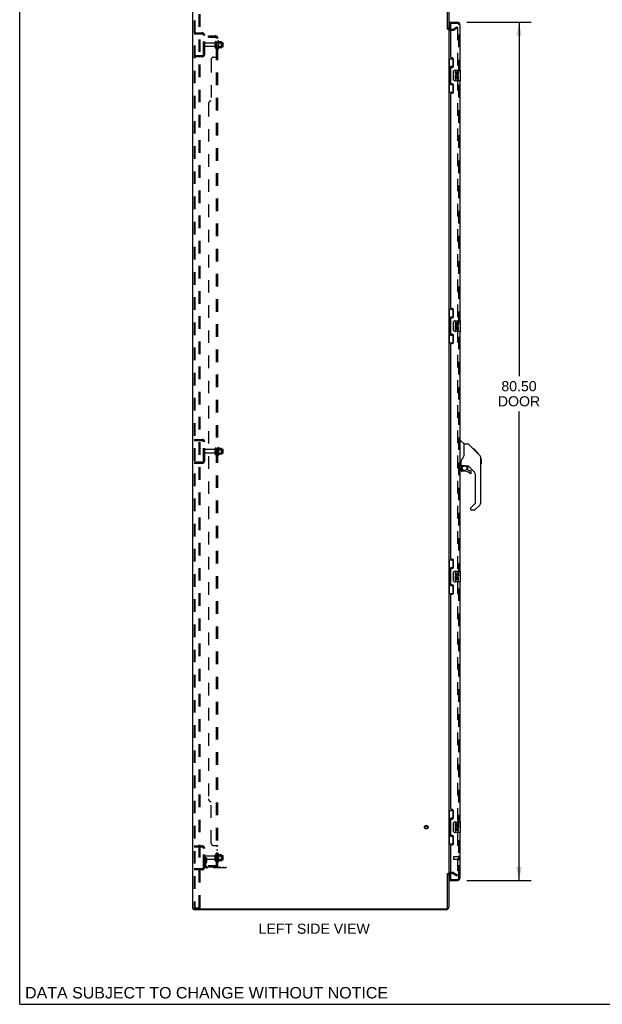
# Model space of a CAD drawing. Header units: inches. Extents: x 0 to 215, y 0 to 139.
# Tile 1 of 111: x 0 to 55, y 0 to 92. Entities that reach past the tile are written whole.
import ezdxf

# ---------------------------------------------------------------- set-up
doc = ezdxf.new("R2010")
doc.units = ezdxf.units.IN
doc.header["$LTSCALE"] = 11.804375
doc.header["$MEASUREMENT"] = 0
doc.linetypes.add('HIDDEN', pattern=[0.2, 0.1, -0.1])
doc.layers.get('0').update_dxf_attribs({"linetype": 'CONTINUOUS'})
for name, color, linetype in [('DEFAULT_2', 8, 'HIDDEN'), ('DIMENSIONS', 7, 'CONTINUOUS'), ('DOOR_ASSEMBLY', 7, 'CONTINUOUS'), ('SUBPANEL', 7, 'CONTINUOUS')]:
    doc.layers.add(name, color=color, linetype=linetype)
doc.styles.get("Standard").update_dxf_attribs({"font": 'arial.ttf'})
doc.dimstyles.new('DIMSTYLE_1', dxfattribs={"dimtxt": 0.946875, "dimasz": 1.2625, "dimexe": 0.09, "dimexo": 0.07, "dimgap": 0.0375, "dimtad": 0, "dimtih": 1, "dimtoh": 1, "dimzin": 4, "dimdsep": 46, "dimtxsty": 'Standard', "dimblk": '_FILLED', "dimblk1": '_FILLED', "dimblk2": '_FILLED', "dimcen": 0.09, "dimadec": 3, "dimazin": 1, "dimtfac": 1, "dimtdec": 3, "dimtofl": 0, "dimtmove": 0, "dimatfit": 3, "dimldrblk": '_FILLED', "dimfxl": 0, "dimtolj": 1, "dimtzin": 4, "dimarcsym": 0})

# ---------------------------------------------------------------- blocks, each defined once
blk = doc.blocks.new('_FILLED')
at = {"color": 0, "linetype": 'ByBlock'}
blk.add_solid([(0, 0), (-1, 0.2), (-1, -0.2)], dxfattribs=at)
blk = doc.blocks.new('*D9')
at = {"layer": 'DIMENSIONS', "color": 2, "linetype": 'Continuous'}
for p, q in [((41.955, 92.112), (47.997, 92.112)), ((46.86, 92.112), (46.86, 58.922)), ((46.86, 11.612), (46.86, 55.608)), ((41.955, 11.612), (47.997, 11.612))]:
    blk.add_line(p, q, dxfattribs=at)
at = {"layer": 'DIMENSIONS', "color": 2, "linetype": 'Continuous', "xscale": 1.2625, "yscale": 1.2625, "zscale": 1.2625}
for p, rotation in [((46.86, 92.112), 90), ((46.86, 11.612), 270)]:
    blk.add_blockref('_FILLED', p, dxfattribs=dict(at, rotation=rotation))
at = {"layer": 'DIMENSIONS', "color": 2, "linetype": 'Continuous', "insert": (46.86, 58.449), "char_height": 0.9469, "width": 3.9635, "attachment_point": 2, "line_spacing_factor": 0.9}
blk.add_mtext('80.50\\PDOOR', dxfattribs=at)

msp = doc.modelspace()

# ---------------------------------------------------------------- linework, layer by layer
at = {"color": 7, "linetype": 'Continuous'}
for p, q in [((0, 0), (0, 138.875)), ((40.155, 91.466), (40.259, 91.466)), ((40.155, 12.258), (40.259, 12.258)), ((16.311, 8.966), (16.311, 8.862)), ((16.316, 8.966), (16.349, 8.966)), ((0, 0), (214.625, 0))]:
    msp.add_line(p, q, dxfattribs=at)
at = {"color": 3, "linetype": 'Continuous'}
for p, q in [((16.259, 8.966), (16.259, 94.758)), ((40.155, 91.455), (40.155, 94.615)), ((40.259, 94.615), (40.259, 91.466)), ((40.402, 91.466), (40.463, 91.466)), ((40.259, 91.414), (40.259, 12.31)), ((40.155, 9.108), (40.155, 12.269)), ((40.259, 12.258), (40.259, 9.108)), ((40.463, 12.258), (40.402, 12.258)), ((16.259, 8.966), (16.316, 8.966)), ((40.013, 8.862), (16.311, 8.862)), ((16.349, 8.966), (40.013, 8.966))]:
    msp.add_line(p, q, dxfattribs=at)
for centre, radius, start, end in [((40.402, 91.608), 0.142, 180, 270), ((40.402, 12.115), 0.142, 90, 180), ((40.013, 9.108), 0.246, 270, 360), ((40.013, 9.108), 0.142, 270, 360)]:
    msp.add_arc(centre, radius, start, end, dxfattribs=at)
at = {"layer": 'DEFAULT_2', "color": 8, "linetype": 'HIDDEN'}
for p, q in [((16.363, 94.644), (16.363, 9.079)), ((16.437, 94.644), (16.437, 9.079)), ((16.835, 9.049), (16.835, 94.674)), ((16.939, 9.049), (16.939, 94.674)), ((40.463, 91.466), (40.664, 91.466)), ((40.68, 91.47), (41.02, 91.666)), ((41.072, 91.576), (40.732, 91.38)), ((41.02, 91.666), (41.072, 91.576)), ((41.072, 91.596), (41.072, 12.127)), ((16.363, 91.112), (17.117, 91.112)), ((16.363, 91.008), (17.117, 91.008)), ((17.036, 91.112), (17.036, 91.008)), ((17.259, 89.108), (17.259, 90.865)), ((17.363, 89.108), (17.363, 90.865)), ((40.402, 91.362), (40.664, 91.362)), ((18.291, 90.152), (17.393, 90.152)), ((18.291, 89.822), (17.393, 89.822)), ((18.353, 89.729), (18.353, 90.244)), ((18.463, 89.729), (18.463, 90.244)), ((19.058, 90.174), (18.463, 90.174)), ((19.058, 89.799), (18.463, 89.799)), ((18.588, 90.321), (18.588, 89.653)), ((18.608, 90.17), (18.588, 90.19)), ((18.608, 89.803), (18.588, 89.783)), ((18.608, 90.17), (18.608, 89.803)), ((18.608, 90.17), (18.904, 90.17)), ((18.608, 89.803), (18.904, 89.803)), ((18.658, 90.343), (18.658, 89.631)), ((18.914, 90.264), (18.686, 90.264)), ((18.914, 89.709), (18.686, 89.709)), ((18.904, 90.17), (18.924, 90.19)), ((18.904, 90.17), (18.904, 89.803)), ((18.904, 89.803), (18.924, 89.783)), ((18.924, 90.242), (18.924, 89.731)), ((19.088, 89.829), (19.088, 90.144)), ((17.117, 88.966), (16.363, 88.966)), ((17.117, 88.862), (16.363, 88.862)), ((17.036, 88.966), (17.036, 88.862)), ((16.363, 52.987), (17.117, 52.987)), ((16.363, 52.883), (17.117, 52.883)), ((17.036, 52.987), (17.036, 52.883)), ((17.259, 50.983), (17.259, 52.74)), ((17.363, 50.983), (17.363, 52.74)), ((18.291, 52.027), (17.393, 52.027)), ((18.353, 51.604), (18.353, 52.119)), ((18.463, 51.604), (18.463, 52.119)), ((19.058, 52.049), (18.463, 52.049)), ((18.588, 52.196), (18.588, 51.528)), ((18.608, 52.045), (18.588, 52.065)), ((18.608, 52.045), (18.608, 51.678)), ((18.608, 52.045), (18.904, 52.045)), ((18.658, 52.218), (18.658, 51.506)), ((18.914, 52.139), (18.686, 52.139)), ((18.904, 52.045), (18.924, 52.065)), ((18.904, 52.045), (18.904, 51.678)), ((18.924, 52.117), (18.924, 51.606)), ((19.088, 51.704), (19.088, 52.019)), ((17.117, 50.841), (16.363, 50.841)), ((17.036, 50.841), (17.036, 50.737)), ((18.291, 51.697), (17.393, 51.697)), ((19.058, 51.674), (18.463, 51.674)), ((18.608, 51.678), (18.588, 51.658)), ((18.608, 51.678), (18.904, 51.678)), ((18.914, 51.584), (18.686, 51.584)), ((18.904, 51.678), (18.924, 51.658)), ((17.117, 50.737), (16.363, 50.737)), ((16.363, 14.862), (17.117, 14.862)), ((17.036, 14.862), (17.036, 14.758)), ((16.363, 14.758), (17.117, 14.758)), ((17.259, 12.858), (17.259, 14.615)), ((17.363, 12.858), (17.363, 14.615)), ((18.291, 13.902), (17.393, 13.902)), ((18.353, 13.479), (18.353, 13.994)), ((18.463, 13.479), (18.463, 13.994)), ((19.058, 13.924), (18.463, 13.924)), ((18.588, 14.071), (18.588, 13.403)), ((18.608, 13.92), (18.588, 13.94)), ((18.608, 13.92), (18.904, 13.92)), ((18.608, 13.92), (18.608, 13.553)), ((18.658, 14.093), (18.658, 13.381)), ((18.914, 14.014), (18.686, 14.014)), ((18.904, 13.92), (18.924, 13.94)), ((18.904, 13.92), (18.904, 13.553)), ((18.924, 13.992), (18.924, 13.481)), ((19.088, 13.579), (19.088, 13.894)), ((17.467, 13.737), (17.363, 13.737)), ((18.291, 13.572), (17.393, 13.572)), ((17.451, 13.39), (17.403, 13.322)), ((17.453, 13.396), (17.453, 13.737)), ((17.453, 13.562), (17.557, 13.562)), ((17.467, 13.737), (17.557, 13.737)), ((17.467, 13.036), (17.467, 13.737)), ((17.536, 13.33), (17.487, 13.262)), ((17.557, 13.396), (17.557, 13.737)), ((19.058, 13.549), (18.463, 13.549)), ((18.608, 13.553), (18.588, 13.533)), ((18.608, 13.553), (18.904, 13.553)), ((18.914, 13.459), (18.686, 13.459)), ((18.904, 13.553), (18.924, 13.533)), ((17.117, 12.716), (16.363, 12.716)), ((17.117, 12.612), (16.363, 12.612)), ((17.036, 12.716), (17.036, 12.612)), ((17.61, 12.893), (19.363, 12.893)), ((19.363, 12.789), (17.61, 12.789)), ((18.86, 12.789), (18.86, 12.893)), ((19.116, 12.789), (19.116, 12.893)), ((19.363, 12.789), (19.363, 12.893)), ((40.664, 12.362), (40.402, 12.362)), ((40.664, 12.258), (40.463, 12.258)), ((40.68, 12.253), (41.02, 12.057)), ((40.732, 12.343), (41.072, 12.147)), ((41.02, 12.057), (41.072, 12.147)), ((16.385, 9.049), (16.379, 9.05)), ((16.385, 9.049), (16.458, 9.049)), ((16.458, 9.049), (16.452, 9.05)), ((16.458, 9.049), (16.939, 9.049))]:
    msp.add_line(p, q, dxfattribs=at)
for points in [[(41.055, 91.616), (41.054, 91.616), (41.052, 91.616), (41.05, 91.616), (41.049, 91.615), (41.047, 91.614)], [(41.06, 91.615), (41.058, 91.616), (41.056, 91.616), (41.055, 91.616)], [(41.06, 91.615), (41.062, 91.614), (41.064, 91.613), (41.065, 91.612), (41.067, 91.61), (41.068, 91.609), (41.069, 91.607), (41.07, 91.605), (41.071, 91.603), (41.071, 91.601), (41.072, 91.598), (41.072, 91.596)], [(41.055, 12.107), (41.054, 12.107), (41.052, 12.107), (41.05, 12.108), (41.049, 12.109), (41.047, 12.109)], [(41.072, 12.127), (41.072, 12.125), (41.071, 12.123), (41.071, 12.121), (41.07, 12.119), (41.069, 12.117), (41.068, 12.115), (41.067, 12.113), (41.065, 12.112), (41.064, 12.11), (41.062, 12.109), (41.06, 12.108), (41.058, 12.108), (41.056, 12.107), (41.055, 12.107)], [(16.363, 9.079), (16.364, 9.071), (16.366, 9.064), (16.37, 9.058), (16.374, 9.053), (16.379, 9.05)], [(16.437, 9.079), (16.438, 9.071), (16.44, 9.064), (16.443, 9.058), (16.447, 9.053), (16.452, 9.05)]]:
    msp.add_lwpolyline(points, dxfattribs=at)
for radius in [0.164, 0.124]:
    msp.add_circle((38.155, 16.612), radius, dxfattribs=at)
for centre, radius, start, end in [((40.402, 91.608), 0.246, 180, 270), ((40.664, 91.499), 0.033, 270, 300), ((17.117, 90.865), 0.246, 0, 90), ((17.117, 90.865), 0.142, 0, 90), ((40.664, 91.499), 0.137, 270, 300), ((17.393, 90.122), 0.03, 90, 180), ((17.393, 89.852), 0.03, 180, 270), ((18.291, 90.214), 0.0625, 270, 360), ((18.291, 89.759), 0.0625, 0, 90), ((18.408, 90.244), 0.055, 360, 180), ((18.408, 89.729), 0.055, 180, 0), ((18.627, 90.321), 0.0384, 34.44966, 180), ((18.627, 89.653), 0.0384, 180, 325.55034), ((18.058, 89.987), 0.698, 23.96793, 30.66313), ((18.058, 89.987), 0.698, 329.33687, 336.03207), ((18.705, 90.274), 0.01, 203.96793, 270), ((18.705, 89.699), 0.01, 90, 156.03207), ((18.914, 90.254), 0.01, 5.19383, 90), ((18.914, 89.719), 0.01, 270, 354.80617), ((18.783, 90.242), 0.141, 0, 5.20805), ((18.783, 89.731), 0.141, 354.79195, 360), ((19.058, 90.144), 0.03, 359.99999, 90), ((19.058, 89.829), 0.03, 270, 0.00001), ((17.117, 89.108), 0.246, 270, 360), ((17.117, 89.108), 0.142, 270, 360), ((17.117, 52.74), 0.246, 0, 90), ((17.117, 52.74), 0.142, 0, 90), ((17.393, 51.997), 0.03, 90, 180), ((17.393, 51.727), 0.03, 180, 270), ((18.291, 52.089), 0.0625, 270, 360), ((18.408, 52.119), 0.055, 360, 180), ((18.627, 52.196), 0.0384, 34.44966, 180), ((18.058, 51.862), 0.698, 23.96793, 30.66313), ((18.705, 52.149), 0.01, 203.96793, 270), ((18.914, 52.129), 0.01, 5.19383, 90), ((18.783, 52.117), 0.141, 0, 5.20805), ((19.058, 52.019), 0.03, 359.99999, 90), ((17.117, 50.983), 0.246, 270, 360), ((17.117, 50.983), 0.142, 270, 360), ((18.291, 51.634), 0.0625, 0, 90), ((18.408, 51.604), 0.055, 180, 0), ((18.627, 51.528), 0.0384, 180, 325.55034), ((18.058, 51.862), 0.698, 329.33687, 336.03207), ((18.705, 51.574), 0.01, 90, 156.03207), ((18.914, 51.594), 0.01, 270, 354.80617), ((18.783, 51.606), 0.141, 354.79195, 360), ((19.058, 51.704), 0.03, 270, 0.00001), ((17.117, 14.615), 0.246, 0, 90), ((17.117, 14.615), 0.142, 0, 90), ((17.393, 13.872), 0.03, 90, 180), ((18.291, 13.964), 0.0625, 270, 360), ((18.408, 13.994), 0.055, 360, 180), ((18.627, 14.071), 0.0384, 34.44966, 180), ((18.058, 13.737), 0.698, 23.96793, 30.66313), ((18.705, 14.024), 0.01, 203.96793, 270), ((18.914, 14.004), 0.01, 5.19383, 90), ((18.783, 13.992), 0.141, 0, 5.20805), ((19.058, 13.894), 0.03, 359.99999, 90), ((17.393, 13.602), 0.03, 180, 270), ((17.571, 13.201), 0.208, 144.24611, 180), ((17.61, 13.036), 0.246, 180, 270), ((17.443, 13.396), 0.01, 324.24611, 360), ((17.571, 13.201), 0.104, 144.24611, 180), ((17.61, 13.036), 0.142, 180, 270), ((17.443, 13.396), 0.114, 324.24611, 360), ((18.291, 13.509), 0.0625, 0, 90), ((18.408, 13.479), 0.055, 180, 0), ((18.627, 13.403), 0.0384, 180, 325.55034), ((18.058, 13.737), 0.698, 329.33687, 336.03207), ((18.705, 13.449), 0.01, 90, 156.03207), ((18.914, 13.469), 0.01, 270, 354.80617), ((18.783, 13.481), 0.141, 354.79195, 360), ((19.058, 13.579), 0.03, 270, 0.00001), ((17.117, 12.858), 0.246, 270, 360), ((17.117, 12.858), 0.142, 270, 360), ((40.402, 12.115), 0.246, 90, 180), ((40.664, 12.225), 0.137, 60, 90), ((40.664, 12.225), 0.033, 60, 90)]:
    msp.add_arc(centre, radius, start, end, dxfattribs=at)
at = {"layer": 'DOOR_ASSEMBLY', "color": 7, "linetype": 'Continuous'}
for p, q in [((40.338, 92.008), (40.338, 92.112)), ((40.338, 91.988), (40.338, 91.481)), ((40.259, 88.687), (40.7, 88.687)), ((40.298, 88.687), (40.298, 87.662)), ((40.663, 88.687), (40.663, 87.907)), ((40.436, 87.952), (40.436, 86.272)), ((40.663, 87.952), (40.436, 87.952)), ((40.277, 87.662), (40.277, 86.562)), ((40.277, 87.662), (40.399, 87.662)), ((40.399, 87.692), (40.399, 87.712)), ((40.399, 86.562), (40.399, 87.662)), ((40.722, 86.712), (40.722, 87.512)), ((40.822, 87.612), (41.362, 87.612)), ((40.86, 87.458), (40.86, 87.321)), ((40.923, 87.458), (40.86, 87.458)), ((40.86, 86.996), (40.86, 86.766)), ((40.878, 86.996), (40.86, 86.996)), ((40.913, 86.996), (40.94, 87.016)), ((40.913, 86.996), (41.174, 86.996)), ((40.923, 87.321), (40.923, 87.458)), ((40.923, 86.766), (40.923, 86.933)), ((40.923, 86.933), (40.988, 86.933)), ((40.988, 87.384), (40.988, 87.315)), ((40.988, 86.933), (40.988, 86.797)), ((41.049, 87.321), (41.049, 87.363)), ((41.049, 86.797), (41.049, 86.933)), ((41.049, 86.933), (41.111, 86.933)), ((41.104, 87.032), (41.161, 87.007)), ((41.111, 87.363), (41.111, 87.227)), ((41.111, 87.227), (41.174, 87.227)), ((41.111, 86.933), (41.111, 86.766)), ((41.174, 87.227), (41.174, 87.363)), ((41.174, 86.766), (41.174, 86.996)), ((41.377, 86.627), (41.377, 87.597)), ((40.277, 86.562), (40.399, 86.562)), ((40.298, 86.562), (40.298, 85.537)), ((40.399, 86.511), (40.399, 86.531)), ((40.436, 86.272), (40.663, 86.272)), ((40.663, 86.317), (40.663, 85.537)), ((41.362, 86.612), (40.822, 86.612)), ((40.86, 86.766), (40.923, 86.766)), ((40.988, 86.797), (41.049, 86.797)), ((41.111, 86.766), (41.174, 86.766)), ((40.259, 85.537), (40.7, 85.537)), ((40.259, 65.187), (40.7, 65.187)), ((40.298, 65.187), (40.298, 64.162)), ((40.663, 65.187), (40.663, 64.407)), ((40.277, 64.162), (40.277, 63.062)), ((40.277, 64.162), (40.399, 64.162)), ((40.399, 64.192), (40.399, 64.212)), ((40.399, 63.062), (40.399, 64.162)), ((40.436, 64.452), (40.436, 62.772)), ((40.663, 64.452), (40.436, 64.452)), ((40.722, 63.212), (40.722, 64.012)), ((40.822, 64.112), (41.362, 64.112)), ((40.86, 63.958), (40.86, 63.821)), ((40.923, 63.958), (40.86, 63.958)), ((40.923, 63.821), (40.923, 63.958)), ((40.988, 63.884), (40.988, 63.815)), ((41.049, 63.821), (41.049, 63.863)), ((41.111, 63.863), (41.111, 63.727)), ((41.111, 63.727), (41.174, 63.727)), ((41.174, 63.727), (41.174, 63.863)), ((41.377, 63.127), (41.377, 64.097)), ((40.277, 63.062), (40.399, 63.062)), ((40.298, 63.062), (40.298, 62.037)), ((40.399, 63.011), (40.399, 63.031)), ((40.663, 62.817), (40.663, 62.037)), ((41.362, 63.112), (40.822, 63.112)), ((40.86, 63.496), (40.86, 63.266)), ((40.878, 63.496), (40.86, 63.496)), ((40.86, 63.266), (40.923, 63.266)), ((40.913, 63.496), (40.94, 63.516)), ((40.913, 63.496), (41.174, 63.496)), ((40.923, 63.266), (40.923, 63.433)), ((40.923, 63.433), (40.988, 63.433)), ((40.988, 63.433), (40.988, 63.297)), ((40.988, 63.297), (41.049, 63.297)), ((41.049, 63.297), (41.049, 63.433)), ((41.049, 63.433), (41.111, 63.433)), ((41.104, 63.532), (41.161, 63.507)), ((41.111, 63.433), (41.111, 63.266)), ((41.111, 63.266), (41.174, 63.266)), ((41.174, 63.266), (41.174, 63.496)), ((40.259, 62.037), (40.7, 62.037)), ((40.436, 62.772), (40.663, 62.772)), ((41.317, 52.866), (41.38, 52.866)), ((41.705, 52.557), (41.408, 52.854)), ((42.072, 52.551), (41.711, 52.551)), ((41.711, 51.446), (41.711, 52.551)), ((42.893, 51.763), (42.128, 52.528)), ((42.649, 52.073), (42.582, 52.073)), ((42.656, 52.066), (42.59, 52.066)), ((42.666, 52.056), (42.599, 52.056)), ((42.673, 52.05), (42.606, 52.05)), ((42.681, 52.042), (42.614, 52.042)), ((42.7, 52.022), (42.633, 52.022)), ((42.649, 52.073), (42.976, 51.746)), ((42.723, 51.999), (42.656, 51.999)), ((42.746, 51.976), (42.679, 51.976)), ((42.77, 51.952), (42.703, 51.952)), ((42.794, 51.929), (42.727, 51.929)), ((42.817, 51.905), (42.75, 51.905)), ((42.84, 51.883), (42.773, 51.883)), ((42.86, 51.863), (42.793, 51.863)), ((42.877, 51.845), (42.81, 51.845)), ((42.89, 51.832), (42.823, 51.832)), ((42.894, 51.828), (42.828, 51.828)), ((42.896, 51.826), (42.83, 51.826)), ((42.897, 51.825), (42.83, 51.825)), ((42.898, 51.825), (42.831, 51.825)), ((42.866, 51.789), (42.831, 51.824)), ((42.9, 51.822), (42.833, 51.822)), ((42.904, 51.818), (42.838, 51.818)), ((42.91, 51.812), (42.844, 51.812)), ((42.924, 51.798), (42.857, 51.798)), ((42.892, 51.762), (42.866, 51.789)), ((42.939, 51.783), (42.872, 51.783)), ((42.947, 51.776), (42.88, 51.776)), ((42.954, 51.769), (42.887, 51.769)), ((42.892, 51.762), (43.171, 51.484)), ((42.966, 51.757), (42.899, 51.757)), ((42.971, 51.751), (42.904, 51.751)), ((42.974, 51.748), (42.908, 51.748)), ((42.976, 51.747), (42.909, 51.747)), ((42.976, 51.746), (42.909, 51.746)), ((42.976, 51.746), (42.91, 51.746)), ((43.065, 51.658), (42.976, 51.746)), ((41.435, 50.523), (41.435, 50.93)), ((41.711, 51.509), (41.69, 51.451)), ((42.994, 51.662), (43.061, 51.662)), ((43.062, 51.66), (42.995, 51.66)), ((43.065, 51.658), (42.998, 51.658)), ((43.286, 51.207), (43.285, 51.237)), ((43.286, 47.104), (43.286, 51.207)), ((43.305, 51.155), (43.286, 51.175)), ((43.305, 51.155), (43.305, 50.679)), ((41.396, 50.484), (41.317, 50.484)), ((41.435, 50.306), (41.435, 50.069)), ((41.455, 50.525), (41.75, 50.525)), ((41.493, 50.445), (41.573, 50.525)), ((41.499, 50.44), (41.496, 50.443)), ((41.503, 50.436), (41.499, 50.44)), ((41.507, 50.431), (41.503, 50.436)), ((41.75, 49.99), (41.514, 49.99)), ((42.023, 50.484), (41.935, 50.484)), ((42.065, 50.152), (42.065, 50.479)), ((42.069, 50.144), (42.141, 50.072)), ((42.601, 49.988), (42.1, 50.489)), ((42.149, 50.069), (42.302, 50.069)), ((42.38, 49.871), (42.38, 49.99)), ((43.305, 50.679), (43.286, 50.659)), ((42.774, 47.018), (42.774, 49.57)), ((42.302, 46.493), (42.302, 46.429)), ((42.315, 46.527), (42.751, 46.962)), ((42.663, 46.35), (42.38, 46.35)), ((43.17, 46.825), (42.718, 46.373)), ((40.259, 41.687), (40.7, 41.687)), ((40.298, 41.687), (40.298, 40.662)), ((40.663, 41.687), (40.663, 40.907)), ((40.277, 40.662), (40.399, 40.662)), ((40.277, 40.662), (40.277, 39.562)), ((40.399, 40.692), (40.399, 40.712)), ((40.399, 39.562), (40.399, 40.662)), ((40.663, 40.952), (40.436, 40.952)), ((40.436, 40.952), (40.436, 39.272)), ((40.722, 39.712), (40.722, 40.512)), ((40.822, 40.612), (41.362, 40.612)), ((40.923, 40.458), (40.86, 40.458)), ((40.86, 40.458), (40.86, 40.321)), ((40.878, 39.996), (40.86, 39.996)), ((40.86, 39.996), (40.86, 39.766)), ((40.86, 39.766), (40.923, 39.766)), ((40.913, 39.996), (40.94, 40.016)), ((40.913, 39.996), (41.174, 39.996)), ((40.923, 40.321), (40.923, 40.458)), ((40.923, 39.933), (40.988, 39.933)), ((40.923, 39.766), (40.923, 39.933)), ((40.988, 40.384), (40.988, 40.315)), ((40.988, 39.933), (40.988, 39.797)), ((40.988, 39.797), (41.049, 39.797)), ((41.049, 40.321), (41.049, 40.363)), ((41.049, 39.933), (41.111, 39.933)), ((41.049, 39.797), (41.049, 39.933)), ((41.104, 40.032), (41.161, 40.007)), ((41.111, 40.363), (41.111, 40.227)), ((41.111, 40.227), (41.174, 40.227)), ((41.111, 39.933), (41.111, 39.766)), ((41.111, 39.766), (41.174, 39.766)), ((41.174, 40.227), (41.174, 40.363)), ((41.174, 39.766), (41.174, 39.996)), ((41.377, 39.627), (41.377, 40.597)), ((40.277, 39.562), (40.399, 39.562)), ((40.298, 39.562), (40.298, 38.537)), ((40.399, 39.511), (40.399, 39.531)), ((40.436, 39.272), (40.663, 39.272)), ((40.663, 39.317), (40.663, 38.537)), ((41.362, 39.612), (40.822, 39.612)), ((40.259, 38.537), (40.7, 38.537)), ((40.259, 18.187), (40.7, 18.187)), ((40.298, 18.187), (40.298, 17.162)), ((40.663, 18.187), (40.663, 17.407)), ((40.277, 17.162), (40.399, 17.162)), ((40.277, 17.162), (40.277, 16.062)), ((40.399, 17.192), (40.399, 17.212)), ((40.399, 16.062), (40.399, 17.162)), ((40.663, 17.452), (40.436, 17.452)), ((40.436, 17.452), (40.436, 15.772)), ((40.722, 16.212), (40.722, 17.012)), ((40.822, 17.112), (41.362, 17.112)), ((40.923, 16.958), (40.86, 16.958)), ((40.86, 16.958), (40.86, 16.821)), ((40.923, 16.821), (40.923, 16.958)), ((40.988, 16.884), (40.988, 16.815)), ((41.049, 16.821), (41.049, 16.863)), ((41.111, 16.863), (41.111, 16.727)), ((41.111, 16.727), (41.174, 16.727)), ((41.174, 16.727), (41.174, 16.863)), ((41.377, 16.127), (41.377, 17.097)), ((40.277, 16.062), (40.399, 16.062)), ((40.298, 16.062), (40.298, 15.037)), ((40.399, 16.011), (40.399, 16.031)), ((40.436, 15.772), (40.663, 15.772)), ((40.663, 15.817), (40.663, 15.037)), ((41.362, 16.112), (40.822, 16.112)), ((40.878, 16.496), (40.86, 16.496)), ((40.86, 16.496), (40.86, 16.266)), ((40.86, 16.266), (40.923, 16.266)), ((40.913, 16.496), (40.94, 16.516)), ((40.913, 16.496), (41.174, 16.496)), ((40.923, 16.433), (40.988, 16.433)), ((40.923, 16.266), (40.923, 16.433)), ((40.988, 16.433), (40.988, 16.297)), ((40.988, 16.297), (41.049, 16.297)), ((41.049, 16.433), (41.111, 16.433)), ((41.049, 16.297), (41.049, 16.433)), ((41.104, 16.532), (41.161, 16.507)), ((41.111, 16.433), (41.111, 16.266)), ((41.111, 16.266), (41.174, 16.266)), ((41.174, 16.266), (41.174, 16.496)), ((40.259, 15.037), (40.7, 15.037)), ((40.338, 12.243), (40.338, 11.736)), ((40.338, 11.716), (40.338, 11.612))]:
    msp.add_line(p, q, dxfattribs=at)
at = {"layer": 'DOOR_ASSEMBLY', "color": 3, "linetype": 'Continuous'}
for p, q in [((40.338, 92.112), (41.071, 92.112)), ((40.463, 88.819), (40.463, 91.988)), ((41.317, 91.865), (41.317, 87.612)), ((40.583, 88.759), (40.523, 88.759)), ((40.463, 86.404), (40.463, 87.819)), ((40.523, 87.879), (40.583, 87.879)), ((40.713, 88.009), (40.713, 88.629)), ((40.583, 86.344), (40.523, 86.344)), ((40.713, 85.594), (40.713, 86.214)), ((41.317, 86.612), (41.317, 64.112)), ((40.463, 65.319), (40.463, 85.404)), ((40.523, 85.464), (40.583, 85.464)), ((40.583, 65.259), (40.523, 65.259)), ((40.713, 64.509), (40.713, 65.129)), ((40.463, 62.904), (40.463, 64.319)), ((40.523, 64.379), (40.583, 64.379)), ((40.583, 62.844), (40.523, 62.844)), ((41.317, 63.112), (41.317, 40.612)), ((40.463, 41.819), (40.463, 61.904)), ((40.523, 61.964), (40.583, 61.964)), ((40.713, 62.094), (40.713, 62.714)), ((40.583, 41.759), (40.523, 41.759)), ((40.713, 41.009), (40.713, 41.629)), ((40.463, 39.404), (40.463, 40.819)), ((40.523, 40.879), (40.583, 40.879)), ((40.583, 39.344), (40.523, 39.344)), ((40.713, 38.594), (40.713, 39.214)), ((41.317, 39.612), (41.317, 17.112)), ((40.463, 18.319), (40.463, 38.404)), ((40.523, 38.464), (40.583, 38.464)), ((40.583, 18.259), (40.523, 18.259)), ((40.713, 17.509), (40.713, 18.129)), ((40.463, 15.904), (40.463, 17.319)), ((40.523, 17.379), (40.583, 17.379)), ((40.583, 15.844), (40.523, 15.844)), ((40.713, 15.094), (40.713, 15.714)), ((41.317, 16.112), (41.317, 11.858)), ((40.463, 11.736), (40.463, 14.904)), ((40.523, 14.964), (40.583, 14.964)), ((40.338, 11.612), (41.071, 11.612))]:
    msp.add_line(p, q, dxfattribs=at)
at = {"layer": 'DOOR_ASSEMBLY', "color": 8, "linetype": 'HIDDEN'}
for p, q in [((40.483, 92.008), (40.338, 92.008)), ((40.483, 92.008), (41.071, 92.008)), ((41.213, 11.858), (41.213, 91.865)), ((41.17, 13.858), (41.17, 13.574)), ((40.713, 13.83), (40.713, 13.602)), ((41.17, 13.84), (40.723, 13.84)), ((41.17, 13.592), (40.723, 13.592)), ((40.338, 11.716), (40.483, 11.716)), ((40.483, 11.716), (41.071, 11.716))]:
    msp.add_line(p, q, dxfattribs=at)
at = {"layer": 'DOOR_ASSEMBLY', "color": 7, "linetype": 'Continuous'}
for points in [[(40.436, 87.928), (40.436, 87.925), (40.437, 87.921), (40.438, 87.917), (40.439, 87.913), (40.441, 87.908), (40.443, 87.903), (40.445, 87.897), (40.448, 87.891), (40.452, 87.885), (40.456, 87.878), (40.46, 87.871), (40.465, 87.863), (40.47, 87.854), (40.472, 87.851)], [(40.722, 87.512), (40.723, 87.518), (40.723, 87.524), (40.724, 87.53), (40.725, 87.536), (40.727, 87.542), (40.729, 87.548)], [(40.472, 86.373), (40.47, 86.369), (40.465, 86.361), (40.46, 86.353), (40.456, 86.346), (40.452, 86.339), (40.448, 86.332), (40.445, 86.326), (40.443, 86.321), (40.441, 86.316), (40.439, 86.311), (40.438, 86.307), (40.437, 86.303), (40.436, 86.299), (40.436, 86.296)], [(40.729, 86.676), (40.727, 86.681), (40.725, 86.687), (40.724, 86.693), (40.723, 86.699), (40.723, 86.705), (40.722, 86.712)], [(40.436, 64.428), (40.436, 64.425), (40.437, 64.421), (40.438, 64.417), (40.439, 64.413), (40.441, 64.408), (40.443, 64.403), (40.445, 64.397), (40.448, 64.391), (40.452, 64.385), (40.456, 64.378), (40.46, 64.371), (40.465, 64.363), (40.47, 64.354), (40.472, 64.351)], [(40.722, 64.012), (40.723, 64.018), (40.723, 64.024), (40.724, 64.03), (40.725, 64.036), (40.727, 64.042), (40.729, 64.048)], [(40.472, 62.873), (40.47, 62.869), (40.465, 62.861), (40.46, 62.853), (40.456, 62.846), (40.452, 62.839), (40.448, 62.832), (40.445, 62.826), (40.443, 62.821), (40.441, 62.816), (40.439, 62.811), (40.438, 62.807), (40.437, 62.803), (40.436, 62.799), (40.436, 62.796)], [(40.729, 63.176), (40.727, 63.181), (40.725, 63.187), (40.724, 63.193), (40.723, 63.199), (40.723, 63.205), (40.722, 63.212)], [(42.128, 52.528), (42.12, 52.534), (42.112, 52.54), (42.102, 52.545), (42.093, 52.548), (42.082, 52.55), (42.072, 52.551)], [(42.831, 51.824), (42.81, 51.846), (42.788, 51.867), (42.766, 51.889)], [(41.489, 51.101), (41.478, 51.084), (41.462, 51.055), (41.45, 51.023), (41.441, 50.989), (41.436, 50.955), (41.435, 50.93)], [(41.69, 51.451), (41.66, 51.382), (41.623, 51.312), (41.581, 51.24), (41.534, 51.166), (41.489, 51.101)], [(43.286, 51.207), (43.285, 51.236), (43.279, 51.277), (43.27, 51.318), (43.256, 51.357), (43.238, 51.394), (43.216, 51.429), (43.191, 51.462), (43.171, 51.484)], [(41.507, 50.431), (41.498, 50.421), (41.489, 50.41), (41.482, 50.399), (41.475, 50.387), (41.469, 50.374), (41.464, 50.361), (41.46, 50.348), (41.458, 50.334), (41.456, 50.32), (41.455, 50.306)], [(41.496, 50.443), (41.495, 50.444), (41.494, 50.445), (41.493, 50.445), (41.493, 50.445)], [(41.75, 50.525), (41.758, 50.525), (41.778, 50.524), (41.798, 50.522), (41.818, 50.518), (41.838, 50.513), (41.856, 50.508), (41.872, 50.503), (41.886, 50.498), (41.898, 50.493), (41.909, 50.49), (41.918, 50.487), (41.926, 50.485), (41.934, 50.484), (41.935, 50.484)], [(40.436, 40.928), (40.436, 40.925), (40.437, 40.921), (40.438, 40.917), (40.439, 40.913), (40.441, 40.908), (40.443, 40.903), (40.445, 40.897), (40.448, 40.891), (40.452, 40.885), (40.456, 40.878), (40.46, 40.871), (40.465, 40.863), (40.47, 40.854), (40.472, 40.851)], [(40.722, 40.512), (40.723, 40.518), (40.723, 40.524), (40.724, 40.53), (40.725, 40.536), (40.727, 40.542), (40.729, 40.548)], [(40.729, 39.676), (40.727, 39.681), (40.725, 39.687), (40.724, 39.693), (40.723, 39.699), (40.723, 39.705), (40.722, 39.712)], [(40.472, 39.373), (40.47, 39.369), (40.465, 39.361), (40.46, 39.353), (40.456, 39.346), (40.452, 39.339), (40.448, 39.332), (40.445, 39.326), (40.443, 39.321), (40.441, 39.316), (40.439, 39.311), (40.438, 39.307), (40.437, 39.303), (40.436, 39.299), (40.436, 39.296)], [(40.436, 17.428), (40.436, 17.425), (40.437, 17.421), (40.438, 17.417), (40.439, 17.413), (40.441, 17.408), (40.443, 17.403), (40.445, 17.397), (40.448, 17.391), (40.452, 17.385), (40.456, 17.378), (40.46, 17.371), (40.465, 17.363), (40.47, 17.354), (40.472, 17.351)], [(40.722, 17.012), (40.723, 17.018), (40.723, 17.024), (40.724, 17.03), (40.725, 17.036), (40.727, 17.042), (40.729, 17.048)], [(40.472, 15.873), (40.47, 15.869), (40.465, 15.861), (40.46, 15.853), (40.456, 15.846), (40.452, 15.839), (40.448, 15.832), (40.445, 15.826), (40.443, 15.821), (40.441, 15.816), (40.439, 15.811), (40.438, 15.807), (40.437, 15.803), (40.436, 15.799), (40.436, 15.796)], [(40.729, 16.176), (40.727, 16.181), (40.725, 16.187), (40.724, 16.193), (40.723, 16.199), (40.723, 16.205), (40.722, 16.212)]]:
    msp.add_lwpolyline(points, dxfattribs=at)
msp.add_circle((41.75, 50.285), 0.217, dxfattribs=at)
for centre, radius, start, end in [((40.358, 91.988), 0.02, 90, 180), ((41.153, 91.722), 0.26, 90, 92.58661), ((40.822, 87.512), 0.1, 90, 158.79459), ((40.954, 87.321), 0.0943, 180, 360), ((41.014, 87.07), 0.154, 161.41988, 206.19629), ((41.017, 87.07), 0.157, 336.59665, 161.87913), ((41.017, 87.07), 0.157, 205.73705, 207.8532), ((40.954, 87.321), 0.0314, 180, 261.22946), ((41.017, 87.07), 0.0943, 336.59665, 215.11217), ((40.954, 87.326), 0.0362, 263.42855, 341.76278), ((41.08, 87.363), 0.0943, 68.69989, 167.43379), ((41.08, 87.363), 0.0314, 0, 180.04847), ((41.08, 87.363), 0.0943, 0, 68.67039), ((41.362, 87.597), 0.015, 0, 90), ((40.822, 86.712), 0.1, 201.20502, 270), ((41.362, 86.627), 0.015, 270, 360), ((40.822, 64.012), 0.1, 90, 158.79459), ((40.954, 63.821), 0.0943, 180, 360), ((41.017, 63.57), 0.157, 336.59665, 161.87913), ((40.954, 63.821), 0.0314, 180, 261.22946), ((40.954, 63.826), 0.0362, 263.42855, 341.76278), ((41.08, 63.863), 0.0943, 68.69989, 167.43379), ((41.08, 63.863), 0.0314, 0, 180.04847), ((41.08, 63.863), 0.0943, 0, 68.67039), ((41.362, 64.097), 0.015, 0, 90), ((40.822, 63.212), 0.1, 201.20502, 270), ((41.014, 63.57), 0.154, 161.41988, 206.19629), ((41.017, 63.57), 0.157, 205.73705, 207.8532), ((41.017, 63.57), 0.0943, 336.59665, 215.11217), ((41.362, 63.127), 0.015, 270, 360), ((41.38, 52.826), 0.0394, 45, 90), ((41.691, 52.543), 0.0197, 0, 45), ((42.853, 51.19), 0.433, 42.23856, 42.72732), ((41.396, 50.523), 0.0394, 270, 360), ((41.455, 50.545), 0.0197, 180, 270), ((41.632, 50.306), 0.197, 135, 180), ((41.514, 50.069), 0.0787, 180, 270), ((41.75, 49.202), 0.787, 50.4788, 90), ((42.023, 50.287), 0.197, 45, 90), ((42.077, 50.152), 0.0118, 180, 225), ((42.149, 50.08), 0.0118, 225, 270), ((42.302, 49.871), 0.0787, 230.4788, 360), ((42.302, 49.99), 0.0787, 0, 90), ((42.183, 49.57), 0.591, 0, 45), ((42.892, 47.104), 0.394, 315, 360), ((42.349, 46.493), 0.0472, 135, 180), ((42.38, 46.429), 0.0787, 180, 270), ((42.663, 46.429), 0.0787, 270, 315), ((42.695, 47.018), 0.0787, 315, 360), ((40.822, 40.512), 0.1, 90, 158.79459), ((40.954, 40.321), 0.0943, 180, 360), ((41.014, 40.07), 0.154, 161.41988, 206.19629), ((41.017, 40.07), 0.157, 336.59665, 161.87913), ((41.017, 40.07), 0.157, 205.73705, 207.8532), ((40.954, 40.321), 0.0314, 180, 261.22946), ((41.017, 40.07), 0.0943, 336.59665, 215.11217), ((40.954, 40.326), 0.0362, 263.42855, 341.76278), ((41.08, 40.363), 0.0943, 68.69989, 167.43379), ((41.08, 40.363), 0.0314, 0, 180.04847), ((41.08, 40.363), 0.0943, 0, 68.67039), ((41.362, 40.597), 0.015, 0, 90), ((40.822, 39.712), 0.1, 201.20502, 270), ((41.362, 39.627), 0.015, 270, 360), ((40.822, 17.012), 0.1, 90, 158.79459), ((40.954, 16.821), 0.0943, 180, 360), ((41.017, 16.57), 0.157, 336.59665, 161.87913), ((40.954, 16.821), 0.0314, 180, 261.22946), ((41.017, 16.57), 0.0943, 336.59665, 215.11217), ((40.954, 16.826), 0.0362, 263.42855, 341.76278), ((41.08, 16.863), 0.0943, 68.69989, 167.43379), ((41.08, 16.863), 0.0314, 0, 180.04847), ((41.08, 16.863), 0.0943, 0, 68.67039), ((41.362, 17.097), 0.015, 0, 90), ((40.822, 16.212), 0.1, 201.20502, 270), ((41.014, 16.57), 0.154, 161.41988, 206.19629), ((41.017, 16.57), 0.157, 205.73705, 207.8532), ((41.362, 16.127), 0.015, 270, 360), ((40.358, 11.736), 0.02, 180, 270), ((41.153, 12.002), 0.26, 267.41339, 270)]:
    msp.add_arc(centre, radius, start, end, dxfattribs=at)
at = {"layer": 'DOOR_ASSEMBLY', "color": 3, "linetype": 'Continuous'}
for centre, radius, start, end in [((40.483, 91.988), 0.02, 90, 180), ((41.071, 91.865), 0.246, 0, 90), ((40.523, 88.819), 0.06, 180, 270), ((40.583, 88.629), 0.13, 0, 90), ((40.523, 87.819), 0.06, 90, 180), ((40.583, 88.009), 0.13, 270, 360), ((40.523, 86.404), 0.06, 180, 270), ((40.583, 86.214), 0.13, 0, 90), ((40.523, 85.404), 0.06, 90, 180), ((40.583, 85.594), 0.13, 270, 360), ((40.523, 65.319), 0.06, 180, 270), ((40.583, 65.129), 0.13, 0, 90), ((40.523, 64.319), 0.06, 90, 180), ((40.583, 64.509), 0.13, 270, 360), ((40.523, 62.904), 0.06, 180, 270), ((40.583, 62.714), 0.13, 0, 90), ((40.523, 61.904), 0.06, 90, 180), ((40.583, 62.094), 0.13, 270, 360), ((40.523, 41.819), 0.06, 180, 270), ((40.583, 41.629), 0.13, 0, 90), ((40.523, 40.819), 0.06, 90, 180), ((40.583, 41.009), 0.13, 270, 360), ((40.523, 39.404), 0.06, 180, 270), ((40.583, 39.214), 0.13, 0, 90), ((40.523, 38.404), 0.06, 90, 180), ((40.583, 38.594), 0.13, 270, 360), ((40.523, 18.319), 0.06, 180, 270), ((40.583, 18.129), 0.13, 0, 90), ((40.523, 17.319), 0.06, 90, 180), ((40.583, 17.509), 0.13, 270, 360), ((40.523, 15.904), 0.06, 180, 270), ((40.583, 15.714), 0.13, 0, 90), ((40.523, 14.904), 0.06, 90, 180), ((40.583, 15.094), 0.13, 270, 360), ((40.483, 11.736), 0.02, 180, 270), ((41.071, 11.858), 0.246, 270, 360)]:
    msp.add_arc(centre, radius, start, end, dxfattribs=at)
at = {"layer": 'DOOR_ASSEMBLY', "color": 8, "linetype": 'HIDDEN'}
for centre, radius, start, end in [((41.071, 91.865), 0.142, 0, 90), ((41.192, 13.858), 0.0215, 0, 180), ((40.723, 13.83), 0.01, 90, 180), ((40.723, 13.602), 0.01, 180, 270), ((41.192, 13.574), 0.0215, 180, 360), ((41.071, 11.858), 0.142, 270, 360)]:
    msp.add_arc(centre, radius, start, end, dxfattribs=at)
at = {"layer": 'DOOR_ASSEMBLY', "color": 7, "linetype": 'Continuous'}
for centre, start_param, end_param in [((40.503, 87.702), 0.699287, 1.51401), ((40.503, 87.702), -4.655602, -3.84088), ((40.503, 86.521), 0.699287, 1.51401), ((40.503, 86.521), -4.655602, -3.84088), ((40.503, 64.202), 0.699287, 1.51401), ((40.503, 64.202), -4.655602, -3.84088), ((40.503, 63.021), 0.699287, 1.51401), ((40.503, 63.021), -4.655602, -3.84088), ((40.503, 40.702), 0.699287, 1.51401), ((40.503, 40.702), -4.655602, -3.84088), ((40.503, 39.521), 0.699287, 1.51401), ((40.503, 39.521), -4.655602, -3.84088), ((40.503, 17.202), 0.699287, 1.51401), ((40.503, 17.202), -4.655602, -3.84088), ((40.503, 16.021), 0.699287, 1.51401), ((40.503, 16.021), -4.655602, -3.84088)]:
    msp.add_ellipse(centre, major_axis=(0, 0.18), ratio=0.579493, start_param=start_param, end_param=end_param, dxfattribs=at)
at = {"layer": 'SUBPANEL', "color": 8, "linetype": 'HIDDEN'}
for p, q in [((17.713, 90.706), (17.713, 90.831)), ((17.713, 90.831), (18.351, 90.831)), ((17.713, 90.706), (18.351, 90.706)), ((17.963, 90.706), (17.963, 90.831)), ((18.534, 90.744), (18.438, 90.665)), ((18.463, 13.018), (18.463, 90.706)), ((18.463, 90.706), (18.588, 90.706)), ((18.588, 13.018), (18.588, 90.706)), ((18.463, 90.237), (18.588, 90.237)), ((18.463, 89.737), (18.588, 89.737)), ((18.213, 88.831), (18.534, 88.831)), ((18.449, 88.85), (18.453, 88.853)), ((18.463, 89.509), (18.588, 89.509)), ((18.463, 89.228), (18.588, 89.228)), ((18.463, 88.866), (18.588, 88.866)), ((17.963, 88.581), (17.963, 84.706)), ((17.713, 84.456), (17.713, 19.268)), ((18.463, 52.112), (18.588, 52.112)), ((18.463, 51.612), (18.588, 51.612)), ((17.963, 15.143), (17.963, 19.018)), ((18.213, 14.893), (18.534, 14.893)), ((18.463, 14.858), (18.588, 14.858)), ((18.588, 14.859), (18.588, 14.858)), ((18.463, 14.496), (18.588, 14.496)), ((18.463, 14.215), (18.588, 14.215)), ((18.463, 13.987), (18.588, 13.987)), ((17.713, 13.018), (18.351, 13.018)), ((17.713, 13.018), (17.713, 12.893)), ((17.963, 13.018), (17.963, 12.893)), ((18.534, 12.979), (18.438, 13.059)), ((18.459, 13.041), (18.459, 13.041)), ((18.463, 13.487), (18.588, 13.487)), ((18.463, 13.038), (18.463, 13.038)), ((18.463, 13.018), (18.588, 13.018)), ((18.351, 12.893), (17.713, 12.893))]:
    msp.add_line(p, q, dxfattribs=at)
for points in [[(18.438, 90.665), (18.437, 90.665), (18.437, 90.666), (18.437, 90.667), (18.438, 90.668), (18.438, 90.669), (18.439, 90.67), (18.44, 90.672), (18.441, 90.673), (18.442, 90.675), (18.444, 90.676), (18.445, 90.678)], [(18.445, 90.678), (18.449, 90.682), (18.451, 90.684), (18.453, 90.686), (18.455, 90.688), (18.457, 90.691), (18.458, 90.693), (18.46, 90.696), (18.461, 90.698), (18.462, 90.7), (18.463, 90.702), (18.463, 90.704), (18.463, 90.706)], [(18.459, 90.683), (18.459, 90.683), (18.459, 90.683), (18.46, 90.683), (18.46, 90.683), (18.461, 90.683), (18.461, 90.684), (18.462, 90.684), (18.462, 90.684), (18.463, 90.685), (18.463, 90.685), (18.464, 90.685), (18.464, 90.686), (18.465, 90.686), (18.466, 90.686), (18.466, 90.687), (18.467, 90.687), (18.468, 90.687), (18.468, 90.688), (18.469, 90.688), (18.47, 90.688), (18.471, 90.689), (18.471, 90.689), (18.472, 90.69), (18.473, 90.69), (18.474, 90.69), (18.474, 90.691), (18.475, 90.691), (18.476, 90.691), (18.477, 90.692), (18.478, 90.692), (18.479, 90.693), (18.48, 90.693), (18.48, 90.693), (18.481, 90.694), (18.482, 90.694), (18.483, 90.694), (18.484, 90.695), (18.485, 90.695), (18.486, 90.696), (18.487, 90.696), (18.488, 90.696), (18.489, 90.697), (18.49, 90.697), (18.491, 90.697), (18.492, 90.698), (18.493, 90.698), (18.494, 90.699), (18.496, 90.699), (18.497, 90.699), (18.498, 90.7), (18.499, 90.7), (18.5, 90.7), (18.501, 90.701), (18.502, 90.701), (18.503, 90.701), (18.505, 90.702), (18.506, 90.702), (18.507, 90.702), (18.508, 90.703), (18.509, 90.703), (18.51, 90.703), (18.511, 90.703), (18.512, 90.704), (18.513, 90.704), (18.514, 90.704), (18.515, 90.704), (18.516, 90.704), (18.517, 90.705), (18.518, 90.705), (18.518, 90.705), (18.519, 90.705), (18.52, 90.705), (18.521, 90.705), (18.522, 90.705), (18.522, 90.706), (18.523, 90.706), (18.523, 90.706)], [(18.463, 90.685), (18.463, 90.685), (18.462, 90.685), (18.462, 90.684), (18.461, 90.684), (18.461, 90.684), (18.46, 90.683), (18.46, 90.683), (18.46, 90.683), (18.459, 90.683), (18.459, 90.683), (18.459, 90.683)], [(18.523, 90.706), (18.523, 90.706), (18.523, 90.706), (18.523, 90.706), (18.523, 90.706), (18.523, 90.706), (18.522, 90.706), (18.522, 90.706), (18.521, 90.706), (18.521, 90.706), (18.52, 90.706)], [(18.534, 90.744), (18.536, 90.742), (18.539, 90.74), (18.542, 90.738), (18.545, 90.736), (18.548, 90.734), (18.551, 90.732), (18.555, 90.73), (18.559, 90.729)], [(18.559, 90.729), (18.566, 90.726), (18.569, 90.724), (18.572, 90.723), (18.575, 90.721), (18.578, 90.72), (18.581, 90.718), (18.583, 90.716), (18.585, 90.714), (18.586, 90.712), (18.587, 90.71), (18.588, 90.709), (18.588, 90.707), (18.588, 90.706)], [(18.438, 88.831), (18.437, 88.832), (18.437, 88.834), (18.437, 88.836), (18.438, 88.837), (18.438, 88.839), (18.439, 88.84), (18.44, 88.842), (18.441, 88.843), (18.442, 88.845), (18.444, 88.846), (18.445, 88.848), (18.447, 88.849)], [(18.438, 88.831), (18.437, 88.832), (18.437, 88.834), (18.437, 88.836), (18.438, 88.837), (18.438, 88.839)], [(18.44, 88.842), (18.441, 88.843), (18.442, 88.845)], [(18.444, 88.846), (18.445, 88.848), (18.447, 88.849), (18.449, 88.85)], [(18.453, 88.853), (18.455, 88.854), (18.457, 88.856), (18.458, 88.857), (18.46, 88.859), (18.461, 88.86), (18.462, 88.862), (18.463, 88.863), (18.463, 88.864), (18.463, 88.866)], [(18.457, 88.856), (18.458, 88.857), (18.46, 88.859), (18.461, 88.86), (18.462, 88.862), (18.463, 88.863), (18.463, 88.864), (18.463, 88.866)], [(18.534, 88.831), (18.536, 88.832), (18.539, 88.834), (18.542, 88.835), (18.545, 88.837), (18.548, 88.838), (18.551, 88.84), (18.555, 88.842), (18.562, 88.845)], [(18.534, 88.831), (18.536, 88.832), (18.539, 88.834), (18.542, 88.835), (18.545, 88.837)], [(18.562, 88.845), (18.566, 88.846), (18.569, 88.848)], [(18.569, 88.848), (18.572, 88.849), (18.575, 88.851), (18.578, 88.852), (18.581, 88.854)], [(18.575, 88.851), (18.578, 88.852), (18.581, 88.854), (18.583, 88.856), (18.585, 88.858), (18.586, 88.86), (18.587, 88.861), (18.588, 88.863), (18.588, 88.864), (18.588, 88.866)], [(18.583, 88.856), (18.585, 88.858), (18.586, 88.86), (18.587, 88.861), (18.588, 88.863), (18.588, 88.864)], [(18.438, 14.893), (18.437, 14.891), (18.437, 14.89), (18.437, 14.888), (18.438, 14.886), (18.438, 14.885), (18.439, 14.883), (18.44, 14.882), (18.441, 14.88), (18.442, 14.879), (18.444, 14.877), (18.445, 14.876), (18.447, 14.875), (18.449, 14.873), (18.453, 14.871)], [(18.438, 14.893), (18.437, 14.891), (18.437, 14.89), (18.437, 14.888)], [(18.438, 14.886), (18.438, 14.885), (18.439, 14.883), (18.44, 14.882), (18.441, 14.88), (18.442, 14.879), (18.444, 14.877), (18.445, 14.876), (18.447, 14.875)], [(18.453, 14.871), (18.455, 14.869), (18.457, 14.868), (18.458, 14.866), (18.46, 14.865), (18.461, 14.863), (18.462, 14.862), (18.463, 14.861), (18.463, 14.859), (18.463, 14.858)], [(18.457, 14.868), (18.458, 14.866), (18.46, 14.865), (18.461, 14.863), (18.462, 14.862)], [(18.463, 14.861), (18.463, 14.859), (18.463, 14.858)], [(18.534, 14.893), (18.536, 14.891), (18.539, 14.89), (18.542, 14.888), (18.545, 14.887), (18.548, 14.885), (18.551, 14.884), (18.555, 14.882)], [(18.534, 14.893), (18.536, 14.891), (18.539, 14.89), (18.542, 14.888), (18.545, 14.887)], [(18.555, 14.882), (18.562, 14.879), (18.566, 14.878), (18.569, 14.876)], [(18.569, 14.876), (18.572, 14.874), (18.575, 14.873), (18.578, 14.871), (18.581, 14.87), (18.583, 14.868), (18.585, 14.866), (18.586, 14.864), (18.587, 14.862), (18.588, 14.861), (18.588, 14.859), (18.588, 14.858)], [(18.575, 14.873), (18.578, 14.871), (18.581, 14.87), (18.583, 14.868), (18.585, 14.866), (18.586, 14.864)], [(18.438, 13.059), (18.437, 13.058), (18.437, 13.057), (18.437, 13.057), (18.438, 13.056), (18.438, 13.055), (18.439, 13.053), (18.44, 13.052), (18.441, 13.051), (18.442, 13.049), (18.444, 13.047), (18.445, 13.045), (18.449, 13.042)], [(18.449, 13.042), (18.451, 13.04), (18.453, 13.037), (18.455, 13.035), (18.457, 13.033), (18.458, 13.03), (18.46, 13.028), (18.461, 13.026), (18.462, 13.024), (18.463, 13.022), (18.463, 13.02), (18.463, 13.018)], [(18.523, 13.018), (18.523, 13.018), (18.523, 13.018), (18.523, 13.018), (18.522, 13.018), (18.522, 13.018), (18.522, 13.018), (18.521, 13.018), (18.52, 13.018), (18.52, 13.018), (18.519, 13.018), (18.519, 13.019), (18.518, 13.019), (18.517, 13.019), (18.516, 13.019), (18.516, 13.019), (18.515, 13.019), (18.514, 13.019), (18.514, 13.02), (18.513, 13.02), (18.512, 13.02), (18.511, 13.02), (18.511, 13.02), (18.51, 13.02), (18.509, 13.021), (18.508, 13.021), (18.507, 13.021), (18.507, 13.021), (18.506, 13.021), (18.505, 13.022), (18.504, 13.022), (18.503, 13.022), (18.502, 13.022), (18.502, 13.023), (18.501, 13.023), (18.5, 13.023), (18.499, 13.023), (18.498, 13.024), (18.497, 13.024), (18.496, 13.024), (18.495, 13.025), (18.494, 13.025), (18.493, 13.025), (18.492, 13.026), (18.491, 13.026), (18.491, 13.026), (18.49, 13.027), (18.489, 13.027), (18.487, 13.027), (18.486, 13.028), (18.485, 13.028), (18.484, 13.029), (18.483, 13.029), (18.482, 13.029), (18.481, 13.03), (18.48, 13.03), (18.479, 13.031), (18.478, 13.031), (18.477, 13.032), (18.477, 13.032), (18.476, 13.032), (18.475, 13.033), (18.474, 13.033), (18.473, 13.034), (18.472, 13.034), (18.471, 13.034), (18.471, 13.035), (18.47, 13.035), (18.469, 13.036), (18.468, 13.036), (18.468, 13.036), (18.467, 13.037), (18.466, 13.037), (18.465, 13.037), (18.465, 13.038), (18.464, 13.038), (18.463, 13.039), (18.463, 13.039), (18.462, 13.039), (18.462, 13.04), (18.461, 13.04), (18.46, 13.04), (18.46, 13.041), (18.46, 13.041), (18.459, 13.041), (18.459, 13.041)], [(18.459, 13.041), (18.459, 13.041), (18.46, 13.041), (18.46, 13.041), (18.46, 13.04), (18.46, 13.04), (18.461, 13.04), (18.461, 13.04), (18.462, 13.039), (18.462, 13.039), (18.463, 13.038)], [(18.52, 13.018), (18.521, 13.018), (18.521, 13.018), (18.522, 13.018), (18.522, 13.018), (18.523, 13.018), (18.523, 13.018), (18.523, 13.018)], [(18.534, 12.979), (18.536, 12.982), (18.539, 12.984), (18.542, 12.986), (18.545, 12.988), (18.548, 12.99), (18.551, 12.991), (18.555, 12.993), (18.559, 12.995), (18.566, 12.998)], [(18.566, 12.998), (18.569, 12.999), (18.572, 13.001), (18.575, 13.002), (18.578, 13.004), (18.581, 13.006), (18.583, 13.008), (18.585, 13.009), (18.586, 13.011), (18.587, 13.013), (18.588, 13.015), (18.588, 13.017), (18.588, 13.018)]]:
    msp.add_lwpolyline(points, dxfattribs=at)
for centre, radius, start, end in [((18.351, 90.594), 0.237, 0, 90), ((18.351, 90.594), 0.112, 0, 90), ((18.213, 88.581), 0.25, 90, 180), ((17.963, 84.456), 0.25, 90, 180), ((17.963, 19.268), 0.25, 180, 270), ((18.213, 15.143), 0.25, 180, 270), ((18.351, 13.13), 0.237, 270, 360), ((18.351, 13.13), 0.112, 270, 360)]:
    msp.add_arc(centre, radius, start, end, dxfattribs=at)

# ---------------------------------------------------------------- texts
at = {"layer": 'DIMENSIONS', "color": 2, "linetype": 'Continuous', "attachment_point": 2, "line_spacing_factor": 0.9}
for s, insert, char_height, width in [('LEFT SIDE VIEW', (27.634, 7.565), 0.94688, 10.41211), ('DATA SUBJECT TO CHANGE WITHOUT NOTICE', (17.536, 1.621), 1.07313, 33.99692)]:
    msp.add_mtext(s, dxfattribs=dict(at, insert=insert, char_height=char_height, width=width))

# ---------------------------------------------------------------- dimensions: what is measured, and where the dimension line sits
at = {"layer": 'DIMENSIONS', "color": 2, "linetype": 'Continuous'}
dim = msp.add_linear_dim(base=(46.86, 11.612), p1=(41.885, 92.112), p2=(41.885, 11.612), angle=270, text='<>\\PDOOR', dimstyle='DIMSTYLE_1', dxfattribs=at)
dim.commit()
dim.dimension.update_dxf_attribs({"geometry": '*D9', "text_midpoint": (46.86, 57.265), "dimtype": 160})

doc.saveas('drawing.dxf')
